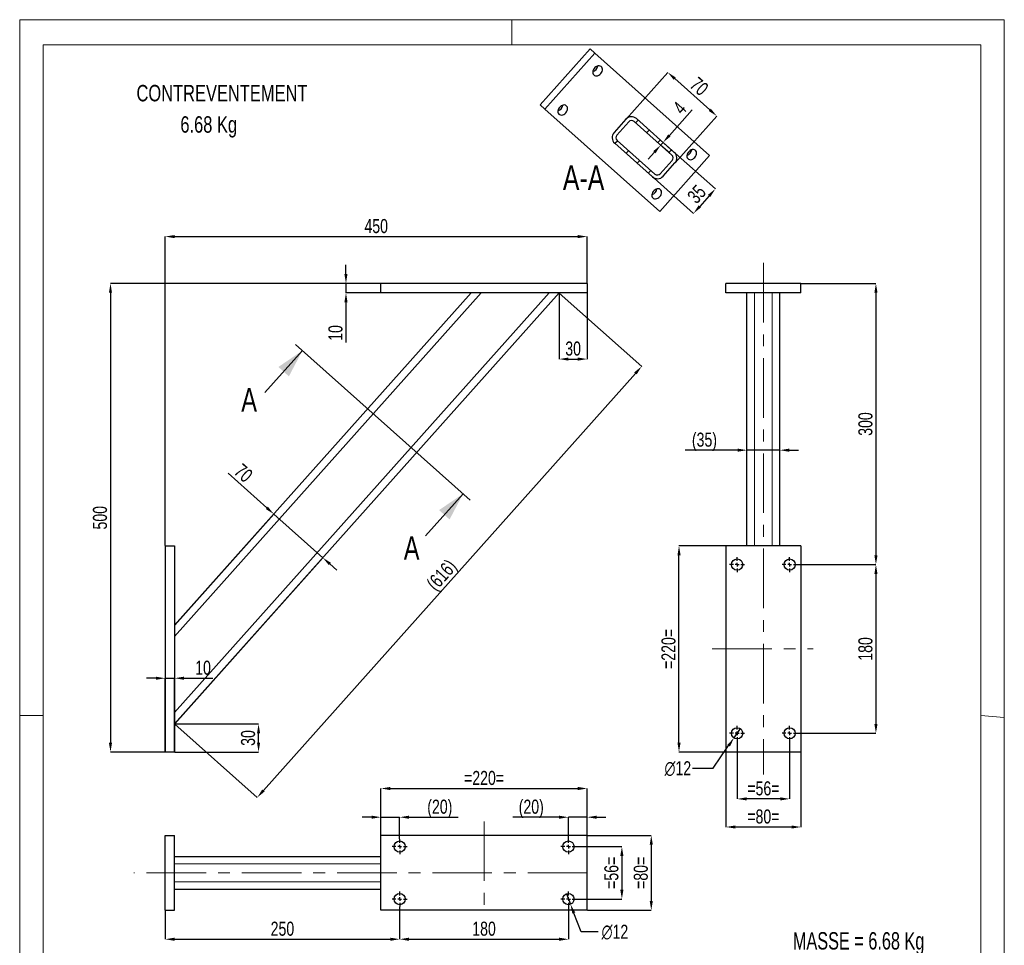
# Model space of a CAD drawing. Header units: millimetres. Extents: x 0 to 210, y 0 to 297.
# Tile 2 of 2: x 0 to 210, y 99 to 297. Entities that reach past the tile are written whole.
import ezdxf

# ---------------------------------------------------------------- set-up
doc = ezdxf.new("R2010")
doc.units = ezdxf.units.MM
doc.header["$PDSIZE"] = -1
doc.linetypes.add('CENTERX2', pattern=[20.32, 12.7, -2.54, 2.54, -2.54])
for name, color, linetype in [('COTES', 1, 'Continuous'), ('NOTES', 6, 'Continuous'), ('TRAIT-FINS', 9, 'Continuous'), ('TRAIT-MIXTES', 3, 'CENTERX2')]:
    doc.layers.add(name, color=color, linetype=linetype)
doc.layers.add('TRAIT-FORT', color=4, linetype='Continuous', lineweight=25)
doc.styles.add('SLDTEXTSTYLE0', font='TXT', dxfattribs={"width": 0.75})
doc.styles.add('SLDTEXTSTYLE3', font='TXT', dxfattribs={"width": 0.7})
doc.dimstyles.new('SLDDIMSTYLE0', dxfattribs={"dimtxt": 3, "dimasz": 2, "dimexe": 0, "dimexo": 0.0625, "dimgap": 0.75, "dimtad": 1, "dimlfac": 5, "dimrnd": 1e-09, "dimzin": 12, "dimdsep": 46, "dimtxsty": 'SLDTEXTSTYLE0', "dimsah": 1, "dimcen": 0.09, "dimadec": 0, "dimazin": 3, "dimtfac": 1, "dimtmove": 0, "dimatfit": 0, "dimfxl": 1, "dimfrac": 2, "dimtolj": 1, "dimtzin": 12, "dimarcsym": 0})
doc.dimstyles.new('SLDDIMSTYLE1', dxfattribs={"dimtxt": 3, "dimasz": 2, "dimexe": 0, "dimexo": 0.0625, "dimgap": 0.75, "dimtad": 1, "dimlfac": 5, "dimrnd": 1e-09, "dimzin": 12, "dimdsep": 46, "dimtxsty": 'SLDTEXTSTYLE0', "dimsah": 1, "dimcen": 0.09, "dimadec": 0, "dimazin": 3, "dimtfac": 1, "dimtofl": 0, "dimtmove": 0, "dimatfit": 3, "dimfxl": 1, "dimfrac": 2, "dimtolj": 1, "dimtzin": 12, "dimarcsym": 0})
doc.dimstyles.new('SLDDIMSTYLE2', dxfattribs={"dimtxt": 3, "dimasz": 2, "dimexe": 0, "dimexo": 0.0625, "dimgap": 0.75, "dimtad": 1, "dimdec": 0, "dimlfac": 5, "dimrnd": 1e-09, "dimzin": 12, "dimdsep": 46, "dimtxsty": 'SLDTEXTSTYLE0', "dimsah": 1, "dimcen": 0.09, "dimadec": 0, "dimazin": 3, "dimtfac": 1, "dimtdec": 0, "dimtofl": 0, "dimtmove": 0, "dimatfit": 3, "dimfxl": 1, "dimfrac": 2, "dimtolj": 1, "dimtzin": 12, "dimarcsym": 0})
doc.dimstyles.new('SLDDIMSTYLE3', dxfattribs={"dimtxt": 3, "dimasz": 2, "dimexe": 0, "dimexo": 0.0625, "dimgap": 0.75, "dimtad": 1, "dimdec": 0, "dimlfac": 5, "dimrnd": 1e-09, "dimzin": 12, "dimdsep": 46, "dimtxsty": 'SLDTEXTSTYLE0', "dimsah": 1, "dimcen": 0.09, "dimadec": 0, "dimazin": 3, "dimtfac": 1, "dimtdec": 0, "dimtmove": 0, "dimatfit": 0, "dimfxl": 1, "dimfrac": 2, "dimtolj": 1, "dimtzin": 12, "dimarcsym": 0})
doc.dimstyles.new('SLDDIMSTYLE4', dxfattribs={"dimtxt": 3, "dimasz": 2, "dimexe": 0, "dimexo": 0.0625, "dimgap": 0.75, "dimtad": 0, "dimtih": 1, "dimtoh": 1, "dimlfac": 5, "dimrnd": 1e-09, "dimzin": 12, "dimdsep": 46, "dimtxsty": 'SLDTEXTSTYLE0', "dimblk1": 'NONE', "dimsah": 1, "dimcen": 0, "dimadec": 0, "dimazin": 3, "dimtfac": 1, "dimtmove": 0, "dimatfit": 3, "dimldrblk": 'NONE', "dimfxl": 1, "dimfrac": 2, "dimtolj": 1, "dimtzin": 12, "dimarcsym": 0})

# ---------------------------------------------------------------- blocks, each defined once
blk = doc.blocks.new('_D')
at = {"layer": 'COTES', "color": 0, "lineweight": -2, "transparency": 16777216}
for p, q in [((29.02, 156.46), (27.02, 156.46)), ((31.02, 140.77), (31.02, 156.46)), ((31.02, 156.46), (33.02, 156.46)), ((33.02, 140.77), (33.02, 156.46)), ((35.02, 156.46), (41.15, 156.46))]:
    blk.add_line(p, q, dxfattribs=at)
at = {"layer": 'COTES', "color": 0, "transparency": 16777216}
for points in [[(29.02, 156.79), (29.02, 156.13), (31.02, 156.46)], [(35.02, 156.79), (35.02, 156.13), (33.02, 156.46)]]:
    blk.add_solid(points, dxfattribs=at)
at = {"layer": 'Defpoints', "color": 0, "transparency": 16777216}
for p in [(33.02, 156.46), (31.02, 140.71), (33.02, 140.71)]:
    blk.add_point(p, dxfattribs=at)
at = {"layer": 'COTES', "color": 0, "transparency": 16777216, "insert": (39.09, 160.21), "char_height": 3, "attachment_point": 2, "style": 'SLDTEXTSTYLE0'}
blk.add_mtext('\\A1;10', dxfattribs=at)
blk = doc.blocks.new('_D_1')
at = {"layer": 'COTES', "color": 0, "lineweight": -2, "transparency": 16777216}
for p, q in [((69.57, 242.71), (69.57, 244.71)), ((76.96, 240.71), (69.57, 240.71)), ((69.57, 240.71), (69.57, 238.71)), ((76.96, 238.71), (69.57, 238.71)), ((69.57, 236.71), (69.57, 228.08))]:
    blk.add_line(p, q, dxfattribs=at)
at = {"layer": 'COTES', "color": 0, "transparency": 16777216}
for points in [[(69.24, 242.71), (69.9, 242.71), (69.57, 240.71)], [(69.24, 236.71), (69.9, 236.71), (69.57, 238.71)]]:
    blk.add_solid(points, dxfattribs=at)
at = {"layer": 'Defpoints', "color": 0, "transparency": 16777216}
for p in [(77.02, 240.71), (69.57, 238.71), (77.02, 238.71)]:
    blk.add_point(p, dxfattribs=at)
at = {"layer": 'COTES', "color": 0, "transparency": 16777216, "insert": (65.82, 230.14), "char_height": 3, "attachment_point": 2, "rotation": 90, "style": 'SLDTEXTSTYLE0'}
blk.add_mtext('\\A1;10', dxfattribs=at)
blk = doc.blocks.new('_D_2')
at = {"layer": 'COTES', "color": 0, "lineweight": -2, "transparency": 16777216}
for p, q in [((31.02, 184.77), (31.02, 250.71)), ((33.02, 250.71), (119.02, 250.71)), ((121.02, 240.77), (121.02, 250.71))]:
    blk.add_line(p, q, dxfattribs=at)
at = {"layer": 'COTES', "color": 0, "transparency": 16777216}
for points in [[(33.02, 251.04), (33.02, 250.38), (31.02, 250.71)], [(119.02, 251.04), (119.02, 250.38), (121.02, 250.71)]]:
    blk.add_solid(points, dxfattribs=at)
at = {"layer": 'Defpoints', "color": 0, "transparency": 16777216}
for p in [(121.02, 250.71), (121.02, 240.71), (31.02, 184.71)]:
    blk.add_point(p, dxfattribs=at)
at = {"layer": 'COTES', "color": 0, "transparency": 16777216, "insert": (76.02, 254.46), "char_height": 3, "attachment_point": 2, "style": 'SLDTEXTSTYLE0'}
blk.add_mtext('\\A1;450', dxfattribs=at)
blk = doc.blocks.new('_D_3')
at = {"layer": 'COTES', "color": 0, "lineweight": -2, "transparency": 16777216}
for p, q in [((76.96, 240.71), (19.35, 240.71)), ((19.35, 238.71), (19.35, 142.71)), ((30.96, 140.71), (19.35, 140.71))]:
    blk.add_line(p, q, dxfattribs=at)
at = {"layer": 'COTES', "color": 0, "transparency": 16777216}
for points in [[(19.01, 238.71), (19.68, 238.71), (19.35, 240.71)], [(19.01, 142.71), (19.68, 142.71), (19.35, 140.71)]]:
    blk.add_solid(points, dxfattribs=at)
at = {"layer": 'Defpoints', "color": 0, "transparency": 16777216}
for p in [(77.02, 240.71), (19.35, 140.71), (31.02, 140.71)]:
    blk.add_point(p, dxfattribs=at)
at = {"layer": 'COTES', "color": 0, "transparency": 16777216, "insert": (15.6, 190.71), "char_height": 3, "attachment_point": 2, "rotation": 90, "style": 'SLDTEXTSTYLE0'}
blk.add_mtext('\\A1;500', dxfattribs=at)
blk = doc.blocks.new('_D_4')
at = {"layer": 'COTES', "color": 0, "lineweight": -2, "transparency": 16777216}
for p, q in [((115.07, 238.67), (132.64, 223.01)), ((51.97, 132.5), (131.31, 221.51)), ((33.07, 146.67), (50.64, 131.01))]:
    blk.add_line(p, q, dxfattribs=at)
at = {"layer": 'COTES', "color": 0, "transparency": 16777216}
for points in [[(131.06, 221.74), (131.56, 221.29), (132.64, 223.01)], [(51.72, 132.72), (52.22, 132.28), (50.64, 131.01)]]:
    blk.add_solid(points, dxfattribs=at)
at = {"layer": 'Defpoints', "color": 0, "transparency": 16777216}
for p in [(115.02, 238.71), (132.64, 223.01), (33.02, 146.71)]:
    blk.add_point(p, dxfattribs=at)
at = {"layer": 'COTES', "color": 0, "transparency": 16777216, "insert": (88.84, 179.5), "char_height": 3, "attachment_point": 2, "rotation": 48.2892, "style": 'SLDTEXTSTYLE0'}
blk.add_mtext('\\A1;(616)', dxfattribs=at)
blk = doc.blocks.new('_D_5')
at = {"layer": 'COTES', "color": 0, "lineweight": -2, "transparency": 16777216}
for p, q in [((115.02, 238.65), (115.02, 224.57)), ((121.02, 238.65), (121.02, 224.57)), ((117.02, 224.57), (119.02, 224.57))]:
    blk.add_line(p, q, dxfattribs=at)
at = {"layer": 'COTES', "color": 0, "transparency": 16777216}
for points in [[(117.02, 224.9), (117.02, 224.24), (115.02, 224.57)], [(119.02, 224.9), (119.02, 224.24), (121.02, 224.57)]]:
    blk.add_solid(points, dxfattribs=at)
at = {"layer": 'Defpoints', "color": 0, "transparency": 16777216}
for p in [(115.02, 238.71), (121.02, 238.71), (121.02, 224.57)]:
    blk.add_point(p, dxfattribs=at)
at = {"layer": 'COTES', "color": 0, "transparency": 16777216, "insert": (118.02, 228.32), "char_height": 3, "attachment_point": 2, "style": 'SLDTEXTSTYLE0'}
blk.add_mtext('\\A1;30', dxfattribs=at)
blk = doc.blocks.new('_D_6')
at = {"layer": 'COTES', "color": 0, "lineweight": -2, "transparency": 16777216}
for p, q in [((33.09, 146.71), (50.93, 146.71)), ((50.93, 142.71), (50.93, 144.71)), ((33.09, 140.71), (50.93, 140.71))]:
    blk.add_line(p, q, dxfattribs=at)
at = {"layer": 'COTES', "color": 0, "transparency": 16777216}
for points in [[(50.6, 144.71), (51.26, 144.71), (50.93, 146.71)], [(50.6, 142.71), (51.26, 142.71), (50.93, 140.71)]]:
    blk.add_solid(points, dxfattribs=at)
at = {"layer": 'Defpoints', "color": 0, "transparency": 16777216}
for p in [(33.02, 146.71), (50.93, 146.71), (33.02, 140.71)]:
    blk.add_point(p, dxfattribs=at)
at = {"layer": 'COTES', "color": 0, "transparency": 16777216, "insert": (47.18, 143.71), "char_height": 3, "attachment_point": 2, "rotation": 90, "style": 'SLDTEXTSTYLE0'}
blk.add_mtext('\\A1;30', dxfattribs=at)
blk = doc.blocks.new('_D_7')
at = {"layer": 'COTES', "color": 0, "lineweight": -2, "transparency": 16777216}
for p, q in [((52.69, 192.82), (44.42, 200.2)), ((33.07, 167.8), (54.19, 191.49)), ((64.64, 182.18), (54.19, 191.49)), ((33.07, 146.76), (64.64, 182.18)), ((66.13, 180.85), (67.62, 179.52))]:
    blk.add_line(p, q, dxfattribs=at)
at = {"layer": 'COTES', "color": 0, "transparency": 16777216}
for points in [[(52.91, 193.07), (52.47, 192.57), (54.19, 191.49)], [(66.35, 181.09), (65.91, 180.6), (64.64, 182.18)]]:
    blk.add_solid(points, dxfattribs=at)
at = {"layer": 'Defpoints', "color": 0, "transparency": 16777216}
for p in [(54.19, 191.49), (33.02, 167.75), (33.02, 146.71)]:
    blk.add_point(p, dxfattribs=at)
at = {"layer": 'COTES', "color": 0, "transparency": 16777216, "insert": (48.73, 201.38), "char_height": 3, "attachment_point": 2, "rotation": 318.2892, "style": 'SLDTEXTSTYLE0'}
blk.add_mtext('\\A1;70', dxfattribs=at)
blk = doc.blocks.new('_D_8')
at = {"layer": 'COTES', "color": 0, "lineweight": -2, "transparency": 16777216}
for p, q in [((153.1, 205.13), (141.91, 205.13)), ((155.1, 184.77), (155.1, 205.13)), ((162.1, 205.13), (155.1, 205.13)), ((162.1, 184.77), (162.1, 205.13)), ((164.1, 205.13), (166.1, 205.13))]:
    blk.add_line(p, q, dxfattribs=at)
at = {"layer": 'COTES', "color": 0, "transparency": 16777216}
for points in [[(153.1, 205.46), (153.1, 204.79), (155.1, 205.13)], [(164.1, 205.46), (164.1, 204.79), (162.1, 205.13)]]:
    blk.add_solid(points, dxfattribs=at)
at = {"layer": 'Defpoints', "color": 0, "transparency": 16777216}
for p in [(162.1, 205.13), (155.1, 184.71), (162.1, 184.71)]:
    blk.add_point(p, dxfattribs=at)
at = {"layer": 'COTES', "color": 0, "transparency": 16777216, "insert": (146.03, 208.88), "char_height": 3, "attachment_point": 2, "style": 'SLDTEXTSTYLE0'}
blk.add_mtext('\\A1;(35)', dxfattribs=at)
blk = doc.blocks.new('_D_9')
at = {"layer": 'COTES', "color": 0, "lineweight": -2, "transparency": 16777216}
for p, q in [((166.67, 240.71), (182.6, 240.71)), ((182.6, 238.71), (182.6, 182.71)), ((165.87, 180.71), (182.6, 180.71))]:
    blk.add_line(p, q, dxfattribs=at)
at = {"layer": 'COTES', "color": 0, "transparency": 16777216}
for points in [[(182.27, 238.71), (182.94, 238.71), (182.6, 240.71)], [(182.27, 182.71), (182.94, 182.71), (182.6, 180.71)]]:
    blk.add_solid(points, dxfattribs=at)
at = {"layer": 'Defpoints', "color": 0, "transparency": 16777216}
for p in [(166.6, 240.71), (165.8, 180.71), (182.6, 180.71)]:
    blk.add_point(p, dxfattribs=at)
at = {"layer": 'COTES', "color": 0, "transparency": 16777216, "insert": (178.85, 210.71), "char_height": 3, "attachment_point": 2, "rotation": 90, "style": 'SLDTEXTSTYLE0'}
blk.add_mtext('\\A1;300', dxfattribs=at)
blk = doc.blocks.new('_D_10')
at = {"layer": 'COTES', "color": 0, "lineweight": -2, "transparency": 16777216}
for p, q in [((165.87, 180.71), (182.6, 180.71)), ((182.6, 178.71), (182.6, 146.71)), ((165.87, 144.71), (182.6, 144.71))]:
    blk.add_line(p, q, dxfattribs=at)
at = {"layer": 'COTES', "color": 0, "transparency": 16777216}
for points in [[(182.27, 178.71), (182.94, 178.71), (182.6, 180.71)], [(182.27, 146.71), (182.94, 146.71), (182.6, 144.71)]]:
    blk.add_solid(points, dxfattribs=at)
at = {"layer": 'Defpoints', "color": 0, "transparency": 16777216}
for p in [(165.8, 180.71), (165.8, 144.71), (182.6, 144.71)]:
    blk.add_point(p, dxfattribs=at)
at = {"layer": 'COTES', "color": 0, "transparency": 16777216, "insert": (178.85, 162.71), "char_height": 3, "attachment_point": 2, "rotation": 90, "style": 'SLDTEXTSTYLE0'}
blk.add_mtext('\\A1;180', dxfattribs=at)
blk = doc.blocks.new('_D_11')
at = {"layer": 'COTES', "color": 0, "lineweight": -2, "transparency": 16777216}
for p, q in [((153, 143.05), (153, 130.71)), ((164.2, 143.05), (164.2, 130.71)), ((162.2, 130.71), (155, 130.71))]:
    blk.add_line(p, q, dxfattribs=at)
at = {"layer": 'COTES', "color": 0, "transparency": 16777216}
for points in [[(155, 131.04), (155, 130.38), (153, 130.71)], [(162.2, 131.04), (162.2, 130.38), (164.2, 130.71)]]:
    blk.add_solid(points, dxfattribs=at)
at = {"layer": 'Defpoints', "color": 0, "transparency": 16777216}
for p in [(153, 143.11), (164.2, 143.11), (153, 130.71)]:
    blk.add_point(p, dxfattribs=at)
at = {"layer": 'COTES', "color": 0, "transparency": 16777216, "insert": (158.6, 134.46), "char_height": 3, "attachment_point": 2, "style": 'SLDTEXTSTYLE0'}
blk.add_mtext('\\A1;=56=', dxfattribs=at)
blk = doc.blocks.new('_D_12')
at = {"layer": 'COTES', "color": 0, "lineweight": -2, "transparency": 16777216}
for p, q in [((150.6, 140.65), (150.6, 124.71)), ((166.6, 140.65), (166.6, 124.71)), ((164.6, 124.71), (152.6, 124.71))]:
    blk.add_line(p, q, dxfattribs=at)
at = {"layer": 'COTES', "color": 0, "transparency": 16777216}
for points in [[(152.6, 125.04), (152.6, 124.38), (150.6, 124.71)], [(164.6, 125.04), (164.6, 124.38), (166.6, 124.71)]]:
    blk.add_solid(points, dxfattribs=at)
at = {"layer": 'Defpoints', "color": 0, "transparency": 16777216}
for p in [(150.6, 140.71), (166.6, 140.71), (150.6, 124.71)]:
    blk.add_point(p, dxfattribs=at)
at = {"layer": 'COTES', "color": 0, "transparency": 16777216, "insert": (158.6, 128.46), "char_height": 3, "attachment_point": 2, "style": 'SLDTEXTSTYLE0'}
blk.add_mtext('\\A1;=80=', dxfattribs=at)
blk = doc.blocks.new('_D_13')
at = {"layer": 'COTES', "color": 0, "lineweight": -2, "transparency": 16777216}
for p, q in [((150.54, 184.71), (140.6, 184.71)), ((140.6, 142.71), (140.6, 182.71)), ((150.54, 140.71), (140.6, 140.71))]:
    blk.add_line(p, q, dxfattribs=at)
at = {"layer": 'COTES', "color": 0, "transparency": 16777216}
for points in [[(140.27, 182.71), (140.94, 182.71), (140.6, 184.71)], [(140.27, 142.71), (140.94, 142.71), (140.6, 140.71)]]:
    blk.add_solid(points, dxfattribs=at)
at = {"layer": 'Defpoints', "color": 0, "transparency": 16777216}
for p in [(140.6, 184.71), (150.6, 184.71), (150.6, 140.71)]:
    blk.add_point(p, dxfattribs=at)
at = {"layer": 'COTES', "color": 0, "transparency": 16777216, "insert": (136.85, 162.71), "char_height": 3, "attachment_point": 2, "rotation": 90, "style": 'SLDTEXTSTYLE0'}
blk.add_mtext('\\A1;=220=', dxfattribs=at)
blk = doc.blocks.new('_D_14')
at = {"layer": 'COTES', "color": 0, "lineweight": -2, "transparency": 16777216}
for p, q in [((153.68, 145.7), (152.32, 143.72)), ((147.87, 137.25), (151.19, 142.07)), ((143.51, 137.25), (147.87, 137.25))]:
    blk.add_line(p, q, dxfattribs=at)
at = {"layer": 'COTES', "color": 0, "transparency": 16777216}
blk.add_solid([(150.92, 142.26), (151.47, 141.88), (152.32, 143.72)], dxfattribs=at)
at = {"layer": 'Defpoints', "color": 0, "transparency": 16777216}
for p in [(153.68, 145.7), (152.32, 143.72)]:
    blk.add_point(p, dxfattribs=at)
at = {"layer": 'COTES', "color": 0, "transparency": 16777216, "insert": (137.51, 138.75), "char_height": 3, "attachment_point": 1, "style": 'SLDTEXTSTYLE0'}
blk.add_mtext('\\A1;∅12', dxfattribs=at)
blk = doc.blocks.new('_None')
blk = doc.blocks.new('SW_CENTERMARKSYMBOL_0')
at = {"layer": 'TRAIT-MIXTES', "color": 0}
for p, q in [((-0.8, 0), (-1.6, 0)), ((0, 0), (-0.4, 0)), ((0, 0.8), (0, 1.6)), ((0, 0), (0, 0.4)), ((0, 0), (0, -0.4)), ((0, 0), (0.4, 0)), ((0.8, 0), (1.6, 0)), ((0, -0.8), (0, -1.6))]:
    blk.add_line(p, q, dxfattribs=at)
blk = doc.blocks.new('SW_CENTERMARKSYMBOL_1')
at = {"layer": 'TRAIT-MIXTES', "color": 0}
for p, q in [((-0.8, 0), (-1.6, 0)), ((0, 0), (-0.4, 0)), ((0, 0.8), (0, 1.6)), ((0, 0), (0, 0.4)), ((0, 0), (0, -0.4)), ((0, 0), (0.4, 0)), ((0.8, 0), (1.6, 0)), ((0, -0.8), (0, -1.6))]:
    blk.add_line(p, q, dxfattribs=at)
blk = doc.blocks.new('SW_CENTERMARKSYMBOL_2')
at = {"layer": 'TRAIT-MIXTES', "color": 0}
for p, q in [((-0.8, 0), (-1.6, 0)), ((0, 0), (-0.4, 0)), ((0, 0.8), (0, 1.6)), ((0, 0), (0, 0.4)), ((0, 0), (0, -0.4)), ((0, 0), (0.4, 0)), ((0.8, 0), (1.6, 0)), ((0, -0.8), (0, -1.6))]:
    blk.add_line(p, q, dxfattribs=at)
blk = doc.blocks.new('SW_CENTERMARKSYMBOL_3')
at = {"layer": 'TRAIT-MIXTES', "color": 0}
for p, q in [((-0.8, 0), (-1.6, 0)), ((0, 0), (-0.4, 0)), ((0, 0.8), (0, 1.6)), ((0, 0), (0, 0.4)), ((0, 0), (0, -0.4)), ((0, 0), (0.4, 0)), ((0.8, 0), (1.6, 0)), ((0, -0.8), (0, -1.6))]:
    blk.add_line(p, q, dxfattribs=at)
blk = doc.blocks.new('_D_15')
at = {"layer": 'COTES', "color": 0, "lineweight": -2, "transparency": 16777216}
for p, q in [((81.02, 107.67), (81.02, 100.76)), ((31.02, 106.87), (31.02, 100.76)), ((33.02, 100.76), (79.02, 100.76))]:
    blk.add_line(p, q, dxfattribs=at)
at = {"layer": 'COTES', "color": 0, "transparency": 16777216}
for points in [[(33.02, 101.09), (33.02, 100.42), (31.02, 100.76)], [(79.02, 101.09), (79.02, 100.42), (81.02, 100.76)]]:
    blk.add_solid(points, dxfattribs=at)
at = {"layer": 'Defpoints', "color": 0, "transparency": 16777216}
for p in [(81.02, 107.73), (31.02, 106.93), (81.02, 100.76)]:
    blk.add_point(p, dxfattribs=at)
at = {"layer": 'COTES', "color": 0, "transparency": 16777216, "insert": (56.02, 104.51), "char_height": 3, "attachment_point": 2, "style": 'SLDTEXTSTYLE0'}
blk.add_mtext('\\A1;250', dxfattribs=at)
blk = doc.blocks.new('_D_16')
at = {"layer": 'COTES', "color": 0, "lineweight": -2, "transparency": 16777216}
for p, q in [((81.02, 107.67), (81.02, 100.76)), ((117.02, 107.67), (117.02, 100.76)), ((83.02, 100.76), (115.02, 100.76))]:
    blk.add_line(p, q, dxfattribs=at)
at = {"layer": 'COTES', "color": 0, "transparency": 16777216}
for points in [[(83.02, 101.09), (83.02, 100.42), (81.02, 100.76)], [(115.02, 101.09), (115.02, 100.42), (117.02, 100.76)]]:
    blk.add_solid(points, dxfattribs=at)
at = {"layer": 'Defpoints', "color": 0, "transparency": 16777216}
for p in [(81.02, 107.73), (117.02, 107.73), (117.02, 100.76)]:
    blk.add_point(p, dxfattribs=at)
at = {"layer": 'COTES', "color": 0, "transparency": 16777216, "insert": (99.02, 104.51), "char_height": 3, "attachment_point": 2, "style": 'SLDTEXTSTYLE0'}
blk.add_mtext('\\A1;180', dxfattribs=at)
blk = doc.blocks.new('_D_17')
at = {"layer": 'COTES', "color": 0, "lineweight": -2, "transparency": 16777216}
for p, q in [((77.02, 122.99), (77.02, 132.93)), ((79.02, 132.93), (119.02, 132.93)), ((121.02, 122.99), (121.02, 132.93))]:
    blk.add_line(p, q, dxfattribs=at)
at = {"layer": 'COTES', "color": 0, "transparency": 16777216}
for points in [[(79.02, 133.26), (79.02, 132.59), (77.02, 132.93)], [(119.02, 133.26), (119.02, 132.59), (121.02, 132.93)]]:
    blk.add_solid(points, dxfattribs=at)
at = {"layer": 'Defpoints', "color": 0, "transparency": 16777216}
for p in [(121.02, 132.93), (77.02, 122.93), (121.02, 122.93)]:
    blk.add_point(p, dxfattribs=at)
at = {"layer": 'COTES', "color": 0, "transparency": 16777216, "insert": (99.02, 136.68), "char_height": 3, "attachment_point": 2, "style": 'SLDTEXTSTYLE0'}
blk.add_mtext('\\A1;=220=', dxfattribs=at)
blk = doc.blocks.new('_D_18')
at = {"layer": 'COTES', "color": 0, "lineweight": -2, "transparency": 16777216}
for p, q in [((118.69, 120.53), (128.42, 120.53)), ((128.42, 118.53), (128.42, 111.33)), ((118.69, 109.33), (128.42, 109.33))]:
    blk.add_line(p, q, dxfattribs=at)
at = {"layer": 'COTES', "color": 0, "transparency": 16777216}
for points in [[(128.08, 118.53), (128.75, 118.53), (128.42, 120.53)], [(128.08, 111.33), (128.75, 111.33), (128.42, 109.33)]]:
    blk.add_solid(points, dxfattribs=at)
at = {"layer": 'Defpoints', "color": 0, "transparency": 16777216}
for p in [(118.62, 120.53), (118.62, 109.33), (128.42, 109.33)]:
    blk.add_point(p, dxfattribs=at)
at = {"layer": 'COTES', "color": 0, "transparency": 16777216, "insert": (124.67, 114.93), "char_height": 3, "attachment_point": 2, "rotation": 90, "style": 'SLDTEXTSTYLE0'}
blk.add_mtext('\\A1;=56=', dxfattribs=at)
blk = doc.blocks.new('_D_19')
at = {"layer": 'COTES', "color": 0, "lineweight": -2, "transparency": 16777216}
for p, q in [((121.09, 122.93), (134.69, 122.93)), ((134.69, 120.93), (134.69, 108.93)), ((121.09, 106.93), (134.69, 106.93))]:
    blk.add_line(p, q, dxfattribs=at)
at = {"layer": 'COTES', "color": 0, "transparency": 16777216}
for points in [[(134.35, 120.93), (135.02, 120.93), (134.69, 122.93)], [(134.35, 108.93), (135.02, 108.93), (134.69, 106.93)]]:
    blk.add_solid(points, dxfattribs=at)
at = {"layer": 'Defpoints', "color": 0, "transparency": 16777216}
for p in [(121.02, 122.93), (121.02, 106.93), (134.69, 106.93)]:
    blk.add_point(p, dxfattribs=at)
at = {"layer": 'COTES', "color": 0, "transparency": 16777216, "insert": (130.94, 114.93), "char_height": 3, "attachment_point": 2, "rotation": 90, "style": 'SLDTEXTSTYLE0'}
blk.add_mtext('\\A1;=80=', dxfattribs=at)
blk = doc.blocks.new('_D_20')
at = {"layer": 'COTES', "color": 0, "lineweight": -2, "transparency": 16777216}
for p, q in [((116.59, 110.45), (117.46, 108.21)), ((119.71, 102.36), (118.17, 106.34)), ((123.34, 102.36), (119.71, 102.36))]:
    blk.add_line(p, q, dxfattribs=at)
at = {"layer": 'COTES', "color": 0, "transparency": 16777216}
blk.add_solid([(118.48, 106.46), (117.86, 106.22), (117.46, 108.21)], dxfattribs=at)
at = {"layer": 'Defpoints', "color": 0, "transparency": 16777216}
for p in [(116.59, 110.45), (117.46, 108.21)]:
    blk.add_point(p, dxfattribs=at)
at = {"layer": 'COTES', "color": 0, "transparency": 16777216, "insert": (124.09, 103.86), "char_height": 3, "attachment_point": 1, "style": 'SLDTEXTSTYLE0'}
blk.add_mtext('\\A1;∅12', dxfattribs=at)
blk = doc.blocks.new('_D_21')
at = {"layer": 'COTES', "color": 0, "lineweight": -2, "transparency": 16777216}
for p, q in [((115.02, 126.8), (105.15, 126.8)), ((117.02, 122.19), (117.02, 126.8)), ((121.02, 126.8), (117.02, 126.8)), ((121.02, 122.99), (121.02, 126.8)), ((123.02, 126.8), (125.02, 126.8))]:
    blk.add_line(p, q, dxfattribs=at)
at = {"layer": 'COTES', "color": 0, "transparency": 16777216}
for points in [[(115.02, 127.13), (115.02, 126.47), (117.02, 126.8)], [(123.02, 127.13), (123.02, 126.47), (121.02, 126.8)]]:
    blk.add_solid(points, dxfattribs=at)
at = {"layer": 'Defpoints', "color": 0, "transparency": 16777216}
for p in [(121.02, 126.8), (117.02, 122.13), (121.02, 122.93)]:
    blk.add_point(p, dxfattribs=at)
at = {"layer": 'COTES', "color": 0, "transparency": 16777216, "insert": (109.09, 130.55), "char_height": 3, "attachment_point": 2, "style": 'SLDTEXTSTYLE0'}
blk.add_mtext('\\A1;(20)', dxfattribs=at)
blk = doc.blocks.new('_D_22')
at = {"layer": 'COTES', "color": 0, "lineweight": -2, "transparency": 16777216}
for p, q in [((75.02, 126.8), (73.02, 126.8)), ((77.02, 122.99), (77.02, 126.8)), ((77.02, 126.8), (81.02, 126.8)), ((81.02, 122.19), (81.02, 126.8)), ((83.02, 126.8), (93.52, 126.8))]:
    blk.add_line(p, q, dxfattribs=at)
at = {"layer": 'COTES', "color": 0, "transparency": 16777216}
for points in [[(75.02, 127.13), (75.02, 126.47), (77.02, 126.8)], [(83.02, 127.13), (83.02, 126.47), (81.02, 126.8)]]:
    blk.add_solid(points, dxfattribs=at)
at = {"layer": 'Defpoints', "color": 0, "transparency": 16777216}
for p in [(77.02, 126.8), (77.02, 122.93), (81.02, 122.13)]:
    blk.add_point(p, dxfattribs=at)
at = {"layer": 'COTES', "color": 0, "transparency": 16777216, "insert": (89.59, 130.55), "char_height": 3, "attachment_point": 2, "style": 'SLDTEXTSTYLE0'}
blk.add_mtext('\\A1;(20)', dxfattribs=at)
blk = doc.blocks.new('SW_CENTERMARKSYMBOL_4')
at = {"layer": 'TRAIT-MIXTES', "color": 0}
for p, q in [((-0.8, 0), (-1.6, 0)), ((0, 0), (-0.4, 0)), ((0, 0.8), (0, 1.6)), ((0, 0), (0, 0.4)), ((0, 0), (0, -0.4)), ((0, 0), (0.4, 0)), ((0.8, 0), (1.6, 0)), ((0, -0.8), (0, -1.6))]:
    blk.add_line(p, q, dxfattribs=at)
blk = doc.blocks.new('SW_CENTERMARKSYMBOL_5')
at = {"layer": 'TRAIT-MIXTES', "color": 0}
for p, q in [((-0.8, 0), (-1.6, 0)), ((0, 0), (-0.4, 0)), ((0, 0.8), (0, 1.6)), ((0, 0), (0, 0.4)), ((0, 0), (0, -0.4)), ((0, 0), (0.4, 0)), ((0.8, 0), (1.6, 0)), ((0, -0.8), (0, -1.6))]:
    blk.add_line(p, q, dxfattribs=at)
blk = doc.blocks.new('SW_CENTERMARKSYMBOL_6')
at = {"layer": 'TRAIT-MIXTES', "color": 0}
for p, q in [((-0.8, 0), (-1.6, 0)), ((0, 0), (-0.4, 0)), ((0, 0.8), (0, 1.6)), ((0, 0), (0, 0.4)), ((0, 0), (0, -0.4)), ((0, 0), (0.4, 0)), ((0.8, 0), (1.6, 0)), ((0, -0.8), (0, -1.6))]:
    blk.add_line(p, q, dxfattribs=at)
blk = doc.blocks.new('SW_CENTERMARKSYMBOL_7')
at = {"layer": 'TRAIT-MIXTES', "color": 0}
for p, q in [((-0.8, 0), (-1.6, 0)), ((0, 0), (-0.4, 0)), ((0, 0.8), (0, 1.6)), ((0, 0), (0, 0.4)), ((0, 0), (0, -0.4)), ((0, 0), (0.4, 0)), ((0.8, 0), (1.6, 0)), ((0, -0.8), (0, -1.6))]:
    blk.add_line(p, q, dxfattribs=at)
blk = doc.blocks.new('_D_23')
at = {"layer": 'COTES', "color": 0, "lineweight": -2, "transparency": 16777216}
for p, q in [((139.22, 269.03), (148.36, 260.89)), ((134.56, 263.8), (143.7, 255.66)), ((147.03, 259.4), (145.03, 257.16))]:
    blk.add_line(p, q, dxfattribs=at)
at = {"layer": 'COTES', "color": 0, "transparency": 16777216}
for points in [[(146.78, 259.62), (147.27, 259.17), (148.36, 260.89)], [(144.78, 257.38), (145.28, 256.93), (143.7, 255.66)]]:
    blk.add_solid(points, dxfattribs=at)
at = {"layer": 'Defpoints', "color": 0, "transparency": 16777216}
for p in [(139.18, 269.07), (134.52, 263.85), (143.7, 255.66)]:
    blk.add_point(p, dxfattribs=at)
at = {"layer": 'COTES', "color": 0, "transparency": 16777216, "insert": (143.23, 260.77), "char_height": 3, "attachment_point": 2, "rotation": 48.2892, "style": 'SLDTEXTSTYLE0'}
blk.add_mtext('\\A1;35', dxfattribs=at)
blk = doc.blocks.new('_D_24')
at = {"layer": 'COTES', "color": 0, "lineweight": -2, "transparency": 16777216}
for p, q in [((138.55, 272.31), (143.42, 277.78)), ((136.69, 270.22), (137.22, 270.82)), ((138.62, 268.49), (136.69, 270.22)), ((139.16, 269.09), (137.22, 270.82)), ((135.36, 268.73), (134.02, 267.23))]:
    blk.add_line(p, q, dxfattribs=at)
at = {"layer": 'COTES', "color": 0, "transparency": 16777216}
for points in [[(138.3, 272.53), (138.8, 272.09), (137.22, 270.82)], [(135.11, 268.95), (135.6, 268.5), (136.69, 270.22)]]:
    blk.add_solid(points, dxfattribs=at)
at = {"layer": 'Defpoints', "color": 0, "transparency": 16777216}
for p in [(137.22, 270.82), (139.2, 269.05), (138.67, 268.45)]:
    blk.add_point(p, dxfattribs=at)
at = {"layer": 'COTES', "color": 0, "transparency": 16777216, "insert": (139.62, 279.15), "char_height": 3, "attachment_point": 2, "rotation": 48.2892, "style": 'SLDTEXTSTYLE0'}
blk.add_mtext('\\A1;4', dxfattribs=at)
blk = doc.blocks.new('_D_25')
at = {"layer": 'COTES', "color": 0, "lineweight": -2, "transparency": 16777216}
for p, q in [((129.32, 275.79), (138.2, 285.75)), ((139.69, 284.42), (147.16, 277.77)), ((139.77, 266.48), (148.65, 276.44))]:
    blk.add_line(p, q, dxfattribs=at)
at = {"layer": 'COTES', "color": 0, "transparency": 16777216}
for points in [[(139.92, 284.67), (139.47, 284.17), (138.2, 285.75)], [(147.38, 278.02), (146.94, 277.52), (148.65, 276.44)]]:
    blk.add_solid(points, dxfattribs=at)
at = {"layer": 'Defpoints', "color": 0, "transparency": 16777216}
for p in [(129.28, 275.75), (148.65, 276.44), (139.73, 266.43)]:
    blk.add_point(p, dxfattribs=at)
at = {"layer": 'COTES', "color": 0, "transparency": 16777216, "insert": (145.92, 283.89), "char_height": 3, "attachment_point": 2, "rotation": 318.2892, "style": 'SLDTEXTSTYLE0'}
blk.add_mtext('\\A1;70', dxfattribs=at)

msp = doc.modelspace()

# ---------------------------------------------------------------- hatches: boundary and pattern name
at = {"layer": 'TRAIT-FINS'}
h = msp.add_hatch(dxfattribs=at)
h.set_pattern_fill('ANSI31', color=256, angle=3e-322, style=0)
edge = h.paths.add_edge_path(flags=0)
edge.add_arc((138.539, 267.4959), 1.6, 318.289243, 408.289243)
edge.add_line((139.6036, 268.6903), (131.5412, 275.8763))
edge.add_arc((130.4766, 274.6819), 1.6, 48.289243, 138.289243)
edge.add_line((129.2822, 275.7465), (126.7538, 272.9098))
edge.add_arc((127.9482, 271.8452), 1.6, 138.289243, 228.289243)
edge.add_line((126.8836, 270.6507), (134.946, 263.4647))
edge.add_arc((136.0106, 264.6592), 1.6, 228.289243, 318.289243)
edge.add_line((137.205, 263.5946), (139.7334, 266.4313))
edge = h.paths.add_edge_path(flags=0)
edge.add_arc((130.4766, 274.6819), 0.8, 48.289243, 138.289243, ccw=False)
edge.add_line((131.0089, 275.2791), (139.0713, 268.0931))
edge.add_arc((138.539, 267.4959), 0.8, -41.710757, 48.289243, ccw=False)
edge.add_line((139.1362, 266.9636), (136.6078, 264.1269))
edge.add_arc((136.0106, 264.6592), 0.8, 228.289243, 318.289243, ccw=False)
edge.add_line((135.4783, 264.0619), (127.4159, 271.248))
edge.add_arc((127.9482, 271.8452), 0.8, 138.289243, 228.289243, ccw=False)
edge.add_line((127.351, 272.3775), (129.8794, 275.2142))

# ---------------------------------------------------------------- linework, layer by layer
at = {"lineweight": 18}
for p, q in [((-0.0171, 297), (209.9829, 297)), ((-0.0171, 297), (-0.0171, 0)), ((104.9829, 297), (104.9829, 291.6268)), ((209.9829, 297), (209.9829, 0)), ((5, 291.6268), (205, 291.6268)), ((5, 291.6268), (5, 148.5091)), ((205, 291.6268), (204.9999, 5.0001)), ((33.0246, 165.3455), (98.4141, 238.7093)), ((33.0246, 149.114), (112.8814, 238.7093)), ((156.7029, 184.7093), (156.7029, 238.7093)), ((160.5029, 184.7093), (160.5029, 238.7093)), ((-0.0171, 148.5091), (5, 148.5091)), ((5, 148.5091), (5, 5.0001)), ((205, 148.5184), (209.9829, 148.1054)), ((158.6029, 140.7093), (158.6029, 135.9106)), ((33.0246, 116.8278), (77.0246, 116.8278)), ((33.0246, 113.0278), (77.0246, 113.0278))]:
    msp.add_line(p, q, dxfattribs=at)
at = {"lineweight": 35}
for p, q in [((58.7801, 227.6983), (96.037, 194.491)), ((52.2886, 217.4094), (60.2731, 226.3676)), ((86.5596, 186.8636), (94.544, 195.8218))]:
    msp.add_line(p, q, dxfattribs=at)
for points in [[(60.2731, 226.3676), (55.1611, 222.8866), (57.4006, 220.8905)], [(94.544, 195.8218), (89.432, 192.3407), (91.6716, 190.3446)]]:
    msp.add_solid(points, dxfattribs=at)
at = {"layer": 'TRAIT-FORT', "lineweight": 25}
for p, q in [((121.622, 290.7454), (110.9761, 278.8012)), ((122.6154, 289.8599), (111.9695, 277.9157)), ((122.6154, 289.8599), (121.622, 290.7454)), ((147.1359, 268.0048), (122.6154, 289.8599)), ((111.9695, 277.9157), (110.9761, 278.8012)), ((136.4899, 256.0606), (111.9695, 277.9157)), ((129.2822, 275.7465), (126.7538, 272.9098)), ((129.8794, 275.2142), (127.351, 272.3775)), ((139.0713, 268.0931), (131.0089, 275.2791)), ((139.6036, 268.6903), (131.5412, 275.8763)), ((127.4159, 271.248), (135.4783, 264.0619)), ((126.8836, 270.6507), (134.946, 263.4647)), ((147.1359, 268.0048), (136.4899, 256.0606)), ((136.6078, 264.1269), (139.1362, 266.9636)), ((137.205, 263.5946), (139.7334, 266.4313)), ((77.0246, 238.7093), (77.0246, 240.7093)), ((121.0246, 240.7093), (77.0246, 240.7093)), ((121.0246, 240.7093), (121.0246, 238.7093)), ((166.6029, 240.7093), (150.6029, 240.7093)), ((150.6029, 238.7093), (150.6029, 240.7093)), ((166.6029, 238.7093), (166.6029, 240.7093)), ((33.0246, 167.7502), (96.2708, 238.7093)), ((33.0246, 146.7093), (115.0246, 238.7093)), ((121.0246, 238.7093), (77.0246, 238.7093)), ((166.6029, 238.7093), (150.6029, 238.7093)), ((155.1029, 184.7093), (155.1029, 238.7093)), ((162.1029, 184.7093), (162.1029, 238.7093)), ((31.0246, 184.7093), (33.0246, 184.7093)), ((31.0246, 184.7093), (31.0246, 140.7093)), ((33.0246, 184.7093), (33.0246, 140.7093)), ((166.6029, 184.7093), (150.6029, 184.7093)), ((150.6029, 184.7093), (150.6029, 140.7093)), ((166.6029, 184.7093), (166.6029, 140.7093)), ((33.0246, 140.7093), (31.0246, 140.7093)), ((166.6029, 140.7093), (150.6029, 140.7093)), ((31.0246, 122.9278), (33.0246, 122.9278)), ((31.0246, 106.9278), (31.0246, 122.9278)), ((33.0246, 106.9278), (33.0246, 122.9278)), ((77.0246, 106.9278), (77.0246, 122.9278)), ((121.0246, 122.9278), (77.0246, 122.9278)), ((121.0246, 106.9278), (121.0246, 122.9278)), ((33.0246, 118.4278), (77.0246, 118.4278)), ((33.0246, 111.4278), (77.0246, 111.4278)), ((31.0246, 106.9278), (33.0246, 106.9278)), ((121.0246, 106.9278), (77.0246, 106.9278))]:
    msp.add_line(p, q, dxfattribs=at)
at = {"layer": 'TRAIT-FORT', "lineweight": 25, "flags": 128}
for points in [[(123.9164, 285.4854), (124.0825, 285.7081), (124.2036, 285.9509), (124.2732, 286.2007), (124.2875, 286.4441), (124.2457, 286.668), (124.1501, 286.8602), (124.0059, 287.0104), (123.8208, 287.1106), (123.6048, 287.1553), (123.3695, 287.1421), (123.1277, 287.0717), (122.8924, 286.948), (122.6762, 286.7775), (122.4908, 286.5695), (122.3462, 286.3352), (122.2502, 286.0872), (122.208, 285.8389), (122.2218, 285.6037), (122.291, 285.3943), (122.4117, 285.2218), (122.5775, 285.0958), (122.7794, 285.0229), (123.0066, 285.007), (123.2467, 285.0491), (123.4869, 285.1468), (123.7143, 285.2949), (123.9164, 285.4854)], [(116.4643, 277.1245), (116.6304, 277.3471), (116.7515, 277.5899), (116.821, 277.8398), (116.8353, 278.0832), (116.7935, 278.307), (116.698, 278.4992), (116.5537, 278.6495), (116.3686, 278.7497), (116.1526, 278.7944), (115.9174, 278.7812), (115.6756, 278.7108), (115.4402, 278.587), (115.224, 278.4166), (115.0386, 278.2086), (114.894, 277.9743), (114.7981, 277.7263), (114.7558, 277.478), (114.7697, 277.2428), (114.8388, 277.0333), (114.9596, 276.8609), (115.1253, 276.7348), (115.3273, 276.6619), (115.5544, 276.646), (115.7946, 276.6881), (116.0348, 276.7858), (116.2621, 276.934), (116.4643, 277.1245)], [(143.9786, 267.604), (144.1447, 267.8266), (144.2658, 268.0694), (144.3354, 268.3192), (144.3496, 268.5626), (144.3079, 268.7865), (144.2123, 268.9787), (144.068, 269.129), (143.8829, 269.2291), (143.6669, 269.2738), (143.4317, 269.2606), (143.1899, 269.1903), (142.9545, 269.0665), (142.7383, 268.896), (142.5529, 268.688), (142.4083, 268.4537), (142.3124, 268.2057), (142.2702, 267.9574), (142.284, 267.7222), (142.3531, 267.5128), (142.4739, 267.3404), (142.6396, 267.2143), (142.8416, 267.1414), (143.0687, 267.1255), (143.3089, 267.1676), (143.5491, 267.2653), (143.7764, 267.4134), (143.9786, 267.604)], [(136.5264, 259.243), (136.6925, 259.4657), (136.8136, 259.7084), (136.8832, 259.9583), (136.8975, 260.2017), (136.8557, 260.4255), (136.7601, 260.6178), (136.6159, 260.768), (136.4308, 260.8682), (136.2148, 260.9129), (135.9795, 260.8997), (135.7377, 260.8293), (135.5024, 260.7055), (135.2862, 260.5351), (135.1008, 260.3271), (134.9562, 260.0928), (134.8602, 259.8448), (134.818, 259.5965), (134.8318, 259.3613), (134.901, 259.1518), (135.0217, 258.9794), (135.1875, 258.8533), (135.3894, 258.7804), (135.6166, 258.7646), (135.8567, 258.8066), (136.097, 258.9044), (136.3243, 259.0525), (136.5264, 259.243)]]:
    msp.add_lwpolyline(points, dxfattribs=at)
at = {"layer": 'TRAIT-FORT', "lineweight": 25}
for centre in [(153.0029, 180.7093), (164.2029, 180.7093), (153.0029, 144.7093), (164.2029, 144.7093), (81.0246, 120.5278), (117.0246, 120.5278), (81.0246, 109.3278), (117.0246, 109.3278)]:
    msp.add_circle(centre, 1.2, dxfattribs=at)
for centre, radius, start, end in [((121.8106, 287.3624), 1.4941, 285.758203, 350.820283), ((114.3584, 279.0014), 1.4941, 285.758196, 350.82029), ((130.4766, 274.6819), 1.6, 48.289243, 138.289243), ((130.4766, 274.6819), 0.8, 48.289243, 138.289243), ((127.9482, 271.8452), 1.6, 138.289243, 228.289243), ((127.9482, 271.8452), 0.8, 138.289243, 228.289243), ((141.8727, 269.4809), 1.4941, 285.758203, 350.820283), ((138.539, 267.4959), 0.8, 318.289243, 48.289243), ((138.539, 267.4959), 1.6, 318.289243, 48.289243), ((136.0106, 264.6592), 1.6, 228.289243, 318.289243), ((136.0106, 264.6592), 0.8, 228.289243, 318.289243), ((134.4206, 261.1199), 1.4941, 285.758196, 350.82029)]:
    msp.add_arc(centre, radius, start, end, dxfattribs=at)
at = {"layer": 'TRAIT-MIXTES', "lineweight": 18}
for p, q in [((158.6029, 245.0739), (158.6029, 140.7093)), ((147.6886, 162.7093), (169.1978, 162.7093)), ((99.0246, 125.8926), (99.0246, 105.7488)), ((121.0246, 114.9278), (24.3589, 114.9278))]:
    msp.add_line(p, q, dxfattribs=at)

# ---------------------------------------------------------------- block references
at = {"layer": 'TRAIT-MIXTES'}
for name, p in [('SW_CENTERMARKSYMBOL_2', (153.0029, 180.7093)), ('SW_CENTERMARKSYMBOL_3', (164.2029, 180.7093)), ('SW_CENTERMARKSYMBOL_0', (153.0029, 144.7093)), ('SW_CENTERMARKSYMBOL_1', (164.2029, 144.7093)), ('SW_CENTERMARKSYMBOL_7', (81.0246, 120.5278)), ('SW_CENTERMARKSYMBOL_5', (117.0246, 120.5278)), ('SW_CENTERMARKSYMBOL_6', (81.0246, 109.3278)), ('SW_CENTERMARKSYMBOL_4', (117.0246, 109.3278))]:
    msp.add_blockref(name, p, dxfattribs=at)

# ---------------------------------------------------------------- texts
at = {"char_height": 5, "attachment_point": 1, "style": 'SLDTEXTSTYLE0'}
for insert in [(47.2435, 218.3758), (81.9045, 186.7505)]:
    msp.add_mtext('A', dxfattribs=dict(at, insert=insert))
at = {"layer": 'NOTES'}
for s, insert, char_height, attachment_point, style in [('CONTREVENTEMENT', (43.1287, 283.0769), 3.5, 2, 'SLDTEXTSTYLE0'), ('6.68 Kg', (40.3001, 276.3878), 3.5, 2, 'SLDTEXTSTYLE0'), ('A-A', (120.2514, 265.911), 5.29167, 2, 'SLDTEXTSTYLE0'), ('MASSE = 6.68 Kg', (164.8906, 102.2677), 3.704167, 1, 'SLDTEXTSTYLE3')]:
    msp.add_mtext(s, dxfattribs=dict(at, insert=insert, char_height=char_height, attachment_point=attachment_point, style=style))

# ---------------------------------------------------------------- dimensions: what is measured, and where the dimension line sits
at = {"layer": 'COTES'}
for base, p1, p2, angle, dimstyle, picture, middle in [((148.6518, 276.4373), (129.2822, 275.7465), (139.7334, 266.4313), 318.289243, 'SLDDIMSTYLE1', '_D_25', (143.4262, 281.0949)), ((137.2182, 270.8164), (138.6707, 268.4502), (139.203, 269.0474), 48.289243, 'SLDDIMSTYLE0', '_D_24', (142.4243, 276.6575)), ((143.6985, 255.6636), (139.1754, 269.0719), (134.5178, 263.8463), 48.289243, 'SLDDIMSTYLE0', '_D_23', (146.0273, 258.2764)), ((69.5711, 238.7093), (77.0246, 240.7093), (77.0246, 238.7093), 90, 'SLDDIMSTYLE0', '_D_1', (69.5711, 230.1395)), ((19.3458, 140.7093), (77.0246, 240.7093), (31.0246, 140.7093), 90, 'SLDDIMSTYLE1', '_D_3', (19.3458, 190.7093)), ((182.6029, 180.7093), (166.6029, 240.7093), (165.8029, 180.7093), 90, 'SLDDIMSTYLE1', '_D_9', (182.6029, 210.7093)), ((54.1857, 191.4919), (33.0246, 146.7093), (33.0246, 167.7502), 318.289243, 'SLDDIMSTYLE0', '_D_7', (46.2356, 198.5778)), ((182.6029, 144.7093), (165.8029, 180.7093), (165.8029, 144.7093), 90, 'SLDDIMSTYLE1', '_D_10', (182.6029, 162.7093)), ((50.9308, 146.7093), (33.0246, 140.7093), (33.0246, 146.7093), 90, 'SLDDIMSTYLE0', '_D_6', (50.9308, 143.7093))]:
    dim = msp.add_linear_dim(base=base, p1=p1, p2=p2, angle=angle, dimstyle=dimstyle, dxfattribs=at)
    dim.commit()
    dim.dimension.update_dxf_attribs({"geometry": picture, "text_midpoint": middle, "dimtype": 160})
for base, p1, p2, dimstyle, picture, middle in [((121.0246, 250.7093), (31.0246, 184.7093), (121.0246, 240.7093), 'SLDDIMSTYLE1', '_D_2', (76.0246, 250.7093)), ((121.0246, 224.5698), (115.0246, 238.7093), (121.0246, 238.7093), 'SLDDIMSTYLE3', '_D_5', (118.0246, 224.5698)), ((33.0246, 156.4584), (31.0246, 140.7093), (33.0246, 140.7093), 'SLDDIMSTYLE0', '_D', (39.0871, 156.4584)), ((81.0246, 100.7568), (31.0246, 106.9278), (81.0246, 107.7278), 'SLDDIMSTYLE1', '_D_15', (56.0246, 100.7568)), ((117.0246, 100.7568), (81.0246, 107.7278), (117.0246, 107.7278), 'SLDDIMSTYLE1', '_D_16', (99.0246, 100.7568))]:
    dim = msp.add_linear_dim(base=base, p1=p1, p2=p2, dimstyle=dimstyle, dxfattribs=at)
    dim.commit()
    dim.dimension.update_dxf_attribs({"geometry": picture, "text_midpoint": middle, "dimtype": 160})
for base, p1, p2, angle, text, dimstyle, picture, middle in [((132.6414, 223.0074), (33.0246, 146.7093), (115.0246, 238.7093), 48.289243, '(<>)', 'SLDDIMSTYLE2', '_D_4', (91.6414, 177.0074)), ((162.1029, 205.1253), (155.1029, 184.7093), (162.1029, 184.7093), 0, '(<>)', 'SLDDIMSTYLE0', '_D_8', (146.034, 205.1253)), ((140.6029, 184.7093), (150.6029, 140.7093), (150.6029, 184.7093), 90, '=<>=', 'SLDDIMSTYLE1', '_D_13', (140.6029, 162.7093)), ((134.6851, 106.9278), (121.0246, 122.9278), (121.0246, 106.9278), 90, '=<>=', 'SLDDIMSTYLE1', '_D_19', (134.6851, 114.9278)), ((128.4156, 109.3278), (118.6246, 120.5278), (118.6246, 109.3278), 90, '=<>=', 'SLDDIMSTYLE1', '_D_18', (128.4156, 114.9278))]:
    dim = msp.add_linear_dim(base=base, p1=p1, p2=p2, angle=angle, text=text, dimstyle=dimstyle, dxfattribs=at)
    dim.commit()
    dim.dimension.update_dxf_attribs({"geometry": picture, "text_midpoint": middle, "dimtype": 160})
for p1, p2, picture, middle in [((153.6826, 145.6983), (152.3233, 143.7203), '_D_14', (140.1307, 137.2451)), ((116.5937, 110.4478), (117.4556, 108.2078), '_D_20', (126.7107, 102.3595))]:
    dim = msp.add_diameter_dim_2p(p1=p1, p2=p2, dimstyle='SLDDIMSTYLE4', dxfattribs=at)
    dim.commit()
    dim.dimension.update_dxf_attribs({"geometry": picture, "text_midpoint": middle, "dimtype": 163})
for base, p1, p2, text, dimstyle, picture, middle in [((153.0029, 130.7093), (164.2029, 143.1093), (153.0029, 143.1093), '=<>=', 'SLDDIMSTYLE1', '_D_11', (158.6029, 130.7093)), ((150.6029, 124.7093), (166.6029, 140.7093), (150.6029, 140.7093), '=<>=', 'SLDDIMSTYLE1', '_D_12', (158.6029, 124.7093)), ((121.0246, 132.9278), (77.0246, 122.9278), (121.0246, 122.9278), '=<>=', 'SLDDIMSTYLE1', '_D_17', (99.0246, 132.9278)), ((77.0246, 126.7998), (81.0246, 122.1278), (77.0246, 122.9278), '(<>)', 'SLDDIMSTYLE0', '_D_22', (89.5864, 126.7998)), ((121.0246, 126.7998), (117.0246, 122.1278), (121.0246, 122.9278), '(<>)', 'SLDDIMSTYLE0', '_D_21', (109.0871, 126.7998))]:
    dim = msp.add_linear_dim(base=base, p1=p1, p2=p2, text=text, dimstyle=dimstyle, dxfattribs=at)
    dim.commit()
    dim.dimension.update_dxf_attribs({"geometry": picture, "text_midpoint": middle, "dimtype": 160})

doc.saveas('drawing.dxf')
